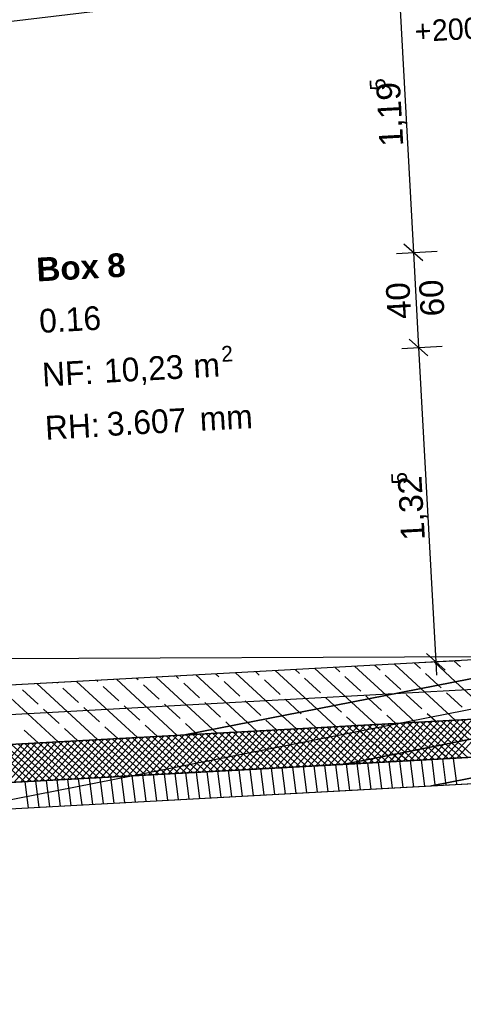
# Model space of a CAD drawing. Extents: x -181 to 1388, y 138 to 979.
# Tile 29 of 82: x 717 to 754, y 294 to 377. Entities that reach past the tile are written whole.
import ezdxf
from ezdxf.lldxf.tags import DXFTag

# ---------------------------------------------------------------- set-up
doc = ezdxf.new("R2010")
doc.units = 0
doc.layers.get('0').update_dxf_attribs({"lineweight": 25})
for name, color, linetype, lineweight, true_color in [('01AFU Allgemein Bemaßung', 7, 'Continuous', 25, 0x848484), ('20 Außenwände', 7, 'Continuous', 25, 0x848484), ('20 Bodenaufbau - Gefällelinien', 7, 'Continuous', 25, 0x848484), ('20 Dach Stb-Decke', 7, 'Continuous', 25, 0x848484), ('20 Höhen Schwellen', 7, 'Continuous', 25, 0x848484), ('20 Räume Innen', 7, 'Continuous', 25, 0x848484), ('A-0', 7, 'Continuous', 25, 0x848484)]:
    doc.layers.add(name, color=color, linetype=linetype, lineweight=lineweight, true_color=true_color)
doc.layers.add('02 Raster Gebäude', color=7, linetype='Continuous', lineweight=25)
doc.styles.get("Standard").update_dxf_attribs({"font": 'arial.ttf'})
tags = doc.linetypes.add('Raster', pattern=[0.2, 0.1, -0.05, 0, -0.05]).pattern_tags.tags
tags[10:11] = [DXFTag(74, 4), DXFTag(75, 0), DXFTag(340, '0'), DXFTag(46, 1.0), DXFTag(50, 0.0), DXFTag(44, 0.0), DXFTag(45, 0.0)]
tags[8:9] = [DXFTag(74, 4), DXFTag(75, 0), DXFTag(340, '0'), DXFTag(46, 1.0), DXFTag(50, 0.0), DXFTag(44, 0.0), DXFTag(45, 0.0)]
tags[6:7] = [DXFTag(74, 4), DXFTag(75, 0), DXFTag(340, '0'), DXFTag(46, 1.0), DXFTag(50, 0.0), DXFTag(44, 0.0), DXFTag(45, 0.0)]
tags[4:5] = [DXFTag(74, 4), DXFTag(75, 0), DXFTag(340, '0'), DXFTag(46, 1.0), DXFTag(50, 0.0), DXFTag(44, 0.0), DXFTag(45, 0.0)]
tags = doc.linetypes.add('Öffnungslinie Tür Fenster', pattern=[0.115, 0.075, -0.04]).pattern_tags.tags
tags[6:7] = [DXFTag(74, 4), DXFTag(75, 0), DXFTag(340, '0'), DXFTag(46, 1.0), DXFTag(50, 0.0), DXFTag(44, 0.0), DXFTag(45, 0.0)]
tags[4:5] = [DXFTag(74, 4), DXFTag(75, 0), DXFTag(340, '0'), DXFTag(46, 1.0), DXFTag(50, 0.0), DXFTag(44, 0.0), DXFTag(45, 0.0)]

# ---------------------------------------------------------------- blocks, each defined once
blk = doc.blocks.new('Referenz-A07F5V09WF')
at = {"layer": '01AFU Allgemein Bemaßung', "lineweight": -2}
for p, q in [((748.833, 381.281), (750.14, 357.409)), ((750.93, 356.701), (749.35, 358.117)), ((748.736, 357.332), (752.137, 357.519)), ((750.14, 357.409), (750.577, 349.421)), ((751.367, 348.713), (749.788, 350.129)), ((749.173, 349.344), (752.574, 349.531)), ((750.577, 349.421), (752.026, 322.961)), ((751.236, 323.669), (752.816, 322.253)), ((750.622, 322.884), (754.023, 323.07)), ((752.026, 322.961), (752.087, 321.837))]:
    blk.add_line(p, q, dxfattribs=at)
at = {"layer": '02 Raster Gebäude', "linetype": 'Raster', "lineweight": -2, "ltscale": 56.250004}
for p, q in [((324.283, 234.21), (1008.61, 368.911)), ((1006.724, 334.399), (323.163, 296.981))]:
    blk.add_line(p, q, dxfattribs=at)
at = {"layer": '20 Außenwände', "lineweight": -2}
for p, q in [((760.062, 323.401), (685.628, 319.326)), ((743.946, 322.113), (743.531, 322.496)), ((747.863, 320.134), (745.202, 322.587)), ((747.338, 322.251), (746.873, 322.679)), ((750.78, 320.709), (748.544, 322.77)), ((750.729, 322.388), (750.215, 322.862)), ((753.698, 321.283), (751.886, 322.953)), ((754.12, 322.525), (753.557, 323.045)), ((733.275, 317.263), (728.492, 321.673)), ((730.381, 321.563), (730.163, 321.764)), ((736.192, 317.837), (731.834, 321.856)), ((733.772, 321.701), (733.505, 321.947)), ((739.11, 318.411), (735.176, 322.038)), ((737.164, 321.838), (736.847, 322.13)), ((742.027, 318.986), (738.518, 322.221)), ((740.555, 321.976), (740.189, 322.313)), ((744.945, 319.56), (741.86, 322.404)), ((745.711, 320.486), (744.388, 321.706)), ((749.102, 320.624), (747.779, 321.844)), ((752.239, 320.996), (751.17, 321.981)), ((720.25, 316.214), (715.124, 320.941)), ((723.593, 316.397), (718.466, 321.124)), ((720.207, 321.151), (720.137, 321.215)), ((726.935, 316.58), (721.808, 321.307)), ((723.598, 321.288), (723.479, 321.398)), ((725.363, 319.661), (724.04, 320.882)), ((730.277, 316.763), (725.15, 321.49)), ((726.99, 321.426), (726.821, 321.581)), ((728.754, 319.799), (727.431, 321.019)), ((732.145, 319.936), (730.822, 321.156)), ((735.537, 320.074), (734.214, 321.294)), ((738.928, 320.211), (737.605, 321.431)), ((742.319, 320.349), (740.996, 321.569)), ((752.493, 320.761), (752.239, 320.996)), ((757.013, 318.226), (753.698, 321.283)), ((718.58, 319.386), (717.257, 320.607)), ((721.972, 319.524), (720.648, 320.744)), ((743.486, 319.273), (742.761, 319.942)), ((746.404, 319.847), (746.152, 320.079)), ((750.329, 317.86), (747.863, 320.134)), ((750.867, 318.997), (749.543, 320.217)), ((753.671, 318.043), (750.78, 320.709)), ((754.258, 319.134), (752.935, 320.354)), ((723.736, 317.897), (722.413, 319.117)), ((727.127, 318.034), (725.804, 319.255)), ((730.519, 318.172), (729.195, 319.392)), ((733.91, 318.309), (732.587, 319.53)), ((737.301, 318.447), (735.978, 319.667)), ((740.569, 318.699), (739.369, 319.804)), ((744.084, 318.722), (743.486, 319.273)), ((746.987, 317.677), (744.945, 319.56)), ((747.475, 318.859), (746.404, 319.847)), ((720.345, 317.759), (719.021, 318.98)), ((730.91, 316.797), (766.772, 318.76)), ((740.303, 317.312), (739.11, 318.411)), ((740.693, 318.584), (740.569, 318.699)), ((743.645, 317.495), (742.027, 318.986)), ((745.316, 317.586), (744.525, 318.315)), ((748.658, 317.769), (747.916, 318.452)), ((752, 317.952), (751.308, 318.59)), ((725.264, 316.488), (724.177, 317.49)), ((728.606, 316.671), (727.568, 317.628)), ((731.816, 316.976), (730.96, 317.765)), ((734.733, 317.55), (734.351, 317.903)), ((735.29, 317.037), (734.733, 317.55)), ((736.961, 317.129), (736.192, 317.837)), ((738.632, 317.22), (737.742, 318.04)), ((740.242, 314.103), (743.263, 317.474)), ((740.807, 314.134), (743.828, 317.505)), ((741.974, 317.403), (741.134, 318.178)), ((741.372, 314.165), (744.392, 317.535)), ((741.937, 314.196), (744.957, 317.566)), ((742.502, 314.227), (745.522, 317.597)), ((745.99, 314.67), (742.885, 317.453)), ((743.067, 314.258), (746.087, 317.628)), ((746.482, 314.767), (743.45, 317.484)), ((743.631, 314.289), (746.652, 317.659)), ((746.973, 314.863), (744.015, 317.515)), ((744.196, 314.32), (747.217, 317.69)), ((747.465, 314.96), (744.579, 317.546)), ((744.845, 314.444), (747.781, 317.721)), ((747.956, 315.057), (745.144, 317.577)), ((745.497, 314.573), (748.346, 317.752)), ((748.447, 315.154), (745.709, 317.608)), ((746.149, 314.701), (748.911, 317.783)), ((748.939, 315.25), (746.274, 317.638)), ((746.802, 314.83), (749.476, 317.814)), ((749.43, 315.347), (746.839, 317.669)), ((749.922, 315.444), (747.404, 317.7)), ((747.454, 314.958), (750.041, 317.845)), ((750.413, 315.54), (747.968, 317.731)), ((748.106, 315.086), (750.606, 317.876)), ((750.904, 315.637), (748.533, 317.762)), ((748.758, 315.215), (751.17, 317.906)), ((751.396, 315.734), (749.098, 317.793)), ((749.41, 315.343), (751.735, 317.937)), ((751.887, 315.831), (749.663, 317.824)), ((750.062, 315.471), (752.3, 317.968)), ((752.379, 315.927), (750.228, 317.855)), ((750.715, 315.6), (752.865, 317.999)), ((752.87, 316.024), (750.793, 317.886)), ((753.361, 316.121), (751.358, 317.917)), ((751.367, 315.728), (753.43, 318.03)), ((753.853, 316.218), (751.922, 317.948)), ((752.019, 315.857), (753.995, 318.061)), ((754.344, 316.314), (752.487, 317.979)), ((752.671, 315.985), (754.559, 318.092)), ((754.836, 316.411), (753.052, 318.009)), ((753.323, 316.113), (755.124, 318.123)), ((755.327, 316.508), (753.617, 318.04)), ((753.976, 316.242), (755.689, 318.154)), ((755.818, 316.604), (754.182, 318.071)), ((686.9, 314.388), (730.91, 316.797)), ((718.579, 316.122), (717.394, 317.215)), ((721.921, 316.305), (720.786, 317.353)), ((724.992, 313.269), (728.012, 316.639)), ((725.557, 313.3), (728.577, 316.67)), ((726.121, 313.331), (729.142, 316.701)), ((726.686, 313.361), (729.707, 316.732)), ((727.251, 313.392), (730.271, 316.762)), ((727.816, 313.423), (730.836, 316.793)), ((731.569, 313.629), (728.199, 316.649)), ((728.381, 313.454), (731.401, 316.824)), ((732.134, 313.66), (728.764, 316.68)), ((728.946, 313.485), (731.966, 316.855)), ((732.699, 313.691), (729.329, 316.711)), ((729.51, 313.516), (732.531, 316.886)), ((733.264, 313.721), (729.894, 316.742)), ((730.075, 313.547), (733.096, 316.917)), ((733.829, 313.752), (730.458, 316.773)), ((730.64, 313.578), (733.66, 316.948)), ((734.393, 313.783), (731.023, 316.804)), ((731.205, 313.609), (734.225, 316.979)), ((734.958, 313.814), (731.588, 316.835)), ((731.77, 313.64), (734.79, 317.01)), ((731.948, 316.854), (731.816, 316.976)), ((735.523, 313.845), (732.153, 316.865)), ((732.335, 313.671), (735.355, 317.041)), ((736.088, 313.876), (732.718, 316.896)), ((732.899, 313.702), (735.92, 317.072)), ((733.619, 316.946), (733.275, 317.263)), ((736.653, 313.907), (733.283, 316.927)), ((733.464, 313.732), (736.485, 317.103)), ((737.218, 313.938), (733.847, 316.958)), ((734.029, 313.763), (737.049, 317.134)), ((737.782, 313.969), (734.412, 316.989)), ((734.594, 313.794), (737.614, 317.164)), ((738.347, 314), (734.977, 317.02)), ((735.159, 313.825), (738.179, 317.195)), ((738.912, 314.031), (735.542, 317.051)), ((735.724, 313.856), (738.744, 317.226)), ((739.477, 314.062), (736.107, 317.082)), ((736.289, 313.887), (739.309, 317.257)), ((740.042, 314.093), (736.672, 317.113)), ((736.853, 313.918), (739.874, 317.288)), ((740.607, 314.123), (737.237, 317.144)), ((737.418, 313.949), (740.438, 317.319)), ((741.171, 314.154), (737.801, 317.175)), ((737.983, 313.98), (741.003, 317.35)), ((741.736, 314.185), (738.366, 317.206)), ((738.548, 314.011), (741.568, 317.381)), ((742.301, 314.216), (738.931, 317.236)), ((739.113, 314.042), (742.133, 317.412)), ((742.866, 314.247), (739.496, 317.267)), ((739.678, 314.073), (742.698, 317.443)), ((743.431, 314.278), (740.061, 317.298)), ((743.996, 314.309), (740.626, 317.329)), ((744.516, 314.38), (741.19, 317.36)), ((745.007, 314.476), (741.755, 317.391)), ((745.499, 314.573), (742.32, 317.422)), ((717.448, 312.856), (714.078, 315.876)), ((714.26, 312.681), (717.28, 316.051)), ((718.013, 312.887), (714.643, 315.907)), ((714.825, 312.712), (717.845, 316.082)), ((718.578, 312.918), (715.208, 315.938)), ((715.389, 312.743), (718.41, 316.113)), ((719.143, 312.949), (715.773, 315.969)), ((715.954, 312.774), (718.975, 316.144)), ((719.708, 312.979), (716.337, 316)), ((716.519, 312.805), (719.539, 316.175)), ((720.272, 313.01), (716.902, 316.031)), ((717.084, 312.836), (720.104, 316.206)), ((720.837, 313.041), (717.467, 316.062)), ((717.649, 312.867), (720.669, 316.237)), ((721.402, 313.072), (718.032, 316.092)), ((718.214, 312.898), (721.234, 316.268)), ((721.967, 313.103), (718.597, 316.123)), ((718.778, 312.929), (721.799, 316.299)), ((722.532, 313.134), (719.162, 316.154)), ((719.343, 312.959), (722.364, 316.33)), ((723.097, 313.165), (719.726, 316.185)), ((719.908, 312.99), (722.928, 316.361)), ((723.661, 313.196), (720.291, 316.216)), ((720.473, 313.021), (723.493, 316.391)), ((724.226, 313.227), (720.856, 316.247)), ((721.038, 313.052), (724.058, 316.422)), ((724.791, 313.258), (721.421, 316.278)), ((721.603, 313.083), (724.623, 316.453)), ((725.356, 313.289), (721.986, 316.309)), ((722.168, 313.114), (725.188, 316.484)), ((725.921, 313.32), (722.551, 316.34)), ((722.732, 313.145), (725.753, 316.515)), ((726.486, 313.35), (723.116, 316.371)), ((723.297, 313.176), (726.317, 316.546)), ((727.05, 313.381), (723.68, 316.402)), ((723.862, 313.207), (726.882, 316.577)), ((727.615, 313.412), (724.245, 316.433)), ((724.427, 313.238), (727.447, 316.608)), ((728.18, 313.443), (724.81, 316.464)), ((728.745, 313.474), (725.375, 316.494)), ((729.31, 313.505), (725.94, 316.525)), ((729.875, 313.536), (726.505, 316.556)), ((730.44, 313.567), (727.069, 316.587)), ((731.004, 313.598), (727.634, 316.618)), ((750.974, 314.691), (752.019, 315.857)), ((751.539, 314.722), (752.671, 315.985)), ((753.033, 314.804), (751.887, 315.831)), ((752.104, 314.753), (753.323, 316.113)), ((753.598, 314.835), (752.379, 315.927)), ((752.669, 314.784), (753.976, 316.242)), ((754.163, 314.865), (752.87, 316.024)), ((753.234, 314.815), (754.628, 316.37)), ((754.728, 314.896), (753.361, 316.121)), ((753.799, 314.846), (755.28, 316.498)), ((755.292, 314.927), (753.853, 316.218)), ((744.219, 314.321), (767.17, 315.578)), ((747.585, 314.505), (748.106, 315.086)), ((748.514, 314.556), (747.956, 315.057)), ((748.15, 314.536), (748.758, 315.215)), ((749.079, 314.587), (748.447, 315.154)), ((748.715, 314.567), (749.41, 315.343)), ((749.644, 314.618), (748.939, 315.25)), ((749.28, 314.598), (750.062, 315.471)), ((750.209, 314.649), (749.43, 315.347)), ((749.845, 314.629), (750.715, 315.6)), ((750.774, 314.68), (749.922, 315.444)), ((750.409, 314.66), (751.367, 315.728)), ((751.339, 314.711), (750.413, 315.54)), ((751.903, 314.742), (750.904, 315.637)), ((752.468, 314.773), (751.396, 315.734)), ((686.136, 311.142), (744.219, 314.321)), ((741.184, 311.952), (740.903, 314.14)), ((742.085, 312.001), (741.804, 314.189)), ((742.986, 312.05), (742.705, 314.238)), ((743.887, 312.1), (743.606, 314.288)), ((744.788, 312.149), (744.507, 314.337)), ((744.561, 314.34), (744.516, 314.38)), ((744.761, 314.351), (744.845, 314.444)), ((745.125, 314.371), (745.007, 314.476)), ((745.326, 314.382), (745.497, 314.573)), ((745.689, 312.198), (745.408, 314.386)), ((745.69, 314.402), (745.499, 314.573)), ((745.891, 314.413), (746.149, 314.701)), ((746.255, 314.433), (745.99, 314.67)), ((746.59, 312.248), (746.309, 314.436)), ((746.456, 314.444), (746.802, 314.83)), ((746.82, 314.464), (746.482, 314.767)), ((747.385, 314.494), (746.973, 314.863)), ((747.02, 314.475), (747.454, 314.958)), ((747.491, 312.297), (747.21, 314.485)), ((747.95, 314.525), (747.465, 314.96)), ((748.392, 312.346), (748.111, 314.534)), ((749.293, 312.396), (749.012, 314.584)), ((750.194, 312.445), (749.913, 314.633)), ((751.095, 312.494), (750.814, 314.682)), ((751.991, 312.59), (751.715, 314.732)), ((752.876, 312.764), (752.616, 314.781)), ((753.761, 312.938), (753.517, 314.83)), ((686.256, 308.945), (767.444, 313.389)), ((726.767, 311.163), (726.486, 313.35)), ((727.668, 311.212), (727.387, 313.4)), ((728.569, 311.261), (728.288, 313.449)), ((729.47, 311.311), (729.189, 313.498)), ((730.371, 311.36), (730.09, 313.548)), ((731.272, 311.409), (730.991, 313.597)), ((732.173, 311.458), (731.892, 313.646)), ((733.074, 311.508), (732.793, 313.696)), ((733.975, 311.557), (733.694, 313.745)), ((734.876, 311.606), (734.595, 313.794)), ((735.777, 311.656), (735.496, 313.844)), ((736.678, 311.705), (736.397, 313.893)), ((737.579, 311.754), (737.298, 313.942)), ((738.481, 311.804), (738.199, 313.992)), ((739.382, 311.853), (739.1, 314.041)), ((740.283, 311.902), (740.002, 314.09)), ((717.756, 310.669), (717.475, 312.857)), ((718.657, 310.719), (718.376, 312.907)), ((719.558, 310.768), (719.277, 312.956)), ((720.459, 310.817), (720.178, 313.005)), ((721.36, 310.867), (721.079, 313.055)), ((722.261, 310.916), (721.98, 313.104)), ((723.162, 310.965), (722.881, 313.153)), ((724.064, 311.015), (723.782, 313.202)), ((724.965, 311.064), (724.684, 313.252)), ((725.866, 311.113), (725.585, 313.301)), ((751.996, 312.544), (751.991, 312.59)), ((752.897, 312.593), (752.876, 312.764)), ((753.799, 312.642), (753.761, 312.938))]:
    blk.add_line(p, q, dxfattribs=at)
at = {"layer": '20 Bodenaufbau - Gefällelinien', "linetype": 'Öffnungslinie Tür Fenster', "lineweight": -2, "ltscale": 56.250004}
for p, q in [((756.87, 381.721), (684.21, 373.004)), ((760.062, 323.401), (686.943, 323.079))]:
    blk.add_line(p, q, dxfattribs=at)
at = {"layer": '20 Dach Stb-Decke', "linetype": 'Öffnungslinie Tür Fenster', "lineweight": -2, "ltscale": 56.250004}
blk.add_line((584.952, 308.808), (766.772, 318.76), dxfattribs=at)
at = {"layer": 'A-0', "linetype": 'Continuous', "lineweight": -2, "ltscale": 312.5}
for p, q in [((766.149, 323.734), (685.628, 319.326)), ((730.91, 316.797), (766.149, 323.734)), ((766.149, 323.734), (730.91, 316.797)), ((766.772, 318.76), (686.9, 314.388)), ((730.91, 316.797), (766.772, 318.76)), ((766.772, 318.76), (744.219, 314.321)), ((744.219, 314.321), (766.772, 318.76)), ((686.9, 314.388), (730.91, 316.797)), ((767.17, 315.578), (686.136, 311.142)), ((744.219, 314.321), (767.17, 315.578)), ((767.17, 315.578), (751.665, 312.525)), ((751.665, 312.525), (767.17, 315.578)), ((686.136, 311.142), (744.219, 314.321)), ((751.665, 312.525), (767.444, 313.389)), ((686.256, 308.945), (751.665, 312.525))]:
    blk.add_line(p, q, dxfattribs=at)
at = {"layer": '01AFU Allgemein Bemaßung', "linetype": 'ByBlock', "lineweight": -2, "ltscale": 40.625, "attachment_point": 1, "rotation": 93.1332}
for s, insert, char_height in [('{\\fArial;5}', (746.504, 371.01), 1.32), ('{\\fArial;1,19}', (747.304, 366.271), 2), ('{\\fArial;60}', (750.772, 351.975), 2), ('{\\fArial;40}', (747.978, 351.75), 2), ('{\\fArial;5}', (748.319, 337.856), 1.32), ('{\\fArial;1,32}', (749.119, 333.117), 2)]:
    blk.add_mtext(s, dxfattribs=dict(at, insert=insert, char_height=char_height))
at = {"layer": '20 Höhen Schwellen', "lineweight": -2, "char_height": 1.8, "attachment_point": 1, "rotation": 3.1332}
for s, insert in [('{\\fCentury Gothic;200}', (751.655, 377.001)), ('{\\fCentury Gothic;+}', (750.198, 376.922))]:
    blk.add_mtext(s, dxfattribs=dict(at, insert=insert))
at = {"layer": '20 Räume Innen', "linetype": 'Continuous', "lineweight": -2, "ltscale": 40.625, "attachment_point": 1, "rotation": 3.1332}
for s, insert, char_height in [('{\\fArial|b1|i0;8}', (724.319, 357.293), 2), ('{\\fArial|b1|i0;Box}', (718.367, 356.967), 2), ('{\\fCentury Gothic;0.16}', (718.604, 352.632), 2), ('{\\fCentury Gothic;2}', (733.942, 349.521), 1.32), ('{\\fCentury Gothic;NF:}', (718.851, 348.121), 2), ('{\\fCentury Gothic;10,23}', (724.058, 348.439), 2), ('{\\fCentury Gothic;m}', (731.576, 348.85), 2), ('{\\fCentury Gothic;3.607}', (724.293, 343.96), 2), ('{\\fCentury Gothic;mm}', (732.11, 344.387), 2), ('{\\fCentury Gothic;RH:}', (719.096, 343.642), 2)]:
    blk.add_mtext(s, dxfattribs=dict(at, insert=insert, char_height=char_height))

msp = doc.modelspace()

# ---------------------------------------------------------------- block references
at = {"color": 8, "lineweight": 25, "ltscale": 1250, "true_color": 0x808080}
msp.add_blockref('Referenz-A07F5V09WF', (0, 0), dxfattribs=at)

doc.saveas('drawing.dxf')
